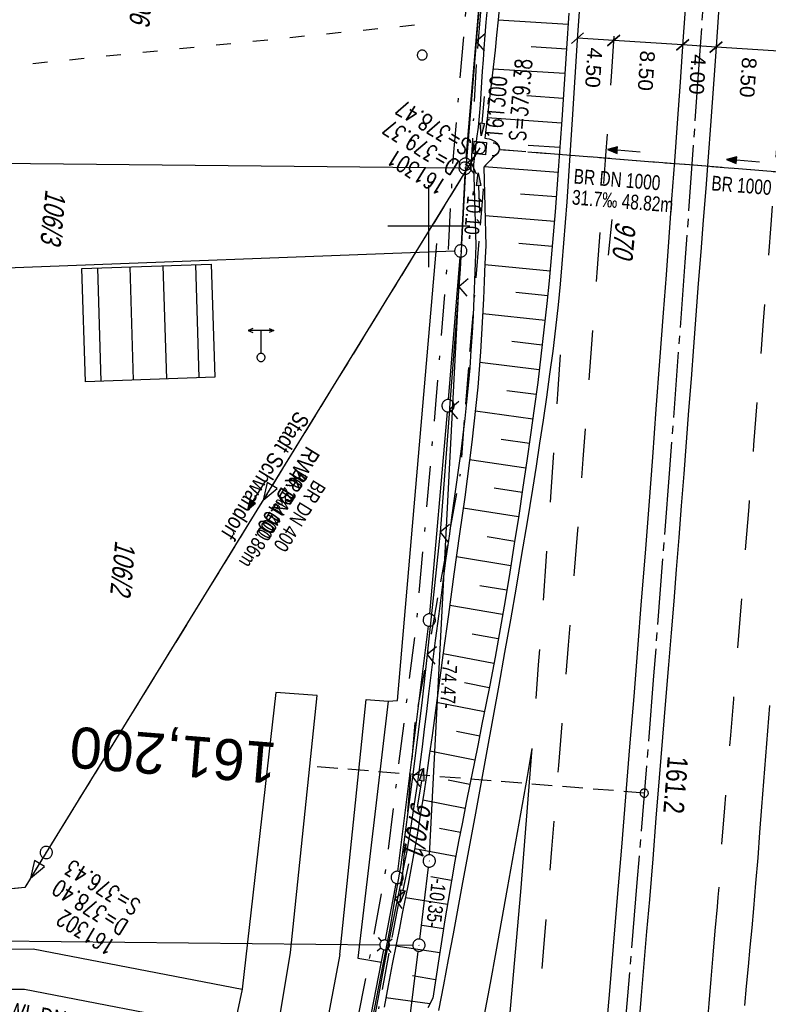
# Model space of a CAD drawing. Extents: x 510932 to 511602, y 463659 to 464636.
# Tile 61 of 81: x 511250 to 511341, y 464305 to 464425. Entities that reach past the tile are written whole.
import ezdxf
from ezdxf.enums import TextEntityAlignment as Align

# ---------------------------------------------------------------- set-up
doc = ezdxf.new("R2010")
doc.units = 0
doc.header["$LTSCALE"] = 10
doc.header["$MEASUREMENT"] = 0
for name, pattern in [('ACAD_ISO03W100', [30, 12, -18]), ('ACAD_ISO16W100', [73, 15, -6.5, 15, -6.5, 15, -7, 1, -7]), ('ACHSE', [5.5, 4, -0.5, 0.5, -0.5]), ('AUSGEZOGEN', [0]), ('LT00', [0]), ('LT02', [0.4, 0.2, -0.2]), ('LT08', [0.42, 0.2, -0.1, 0.02, -0.1]), ('LT12', [0.4, 0.3, -0.1]), ('LT17', [0.15, 0.1, -0.05]), ('STRICHLINIE2', [0.375, 0.25, -0.125])]:
    doc.linetypes.add(name, pattern=pattern)
doc.layers.get('0').update_dxf_attribs({"linetype": 'LT00'})
for name, color, linetype in [('--EK_FBR', 1, 'LT00'), ('--EK_Halt-Pfeil', 4, 'LT00'), ('--EK_Haltung', 7, 'STRICHLINIE2'), ('--EK_Haltung-Text', 140, 'LT00'), ('--EK_Schacht-Text', 5, 'LT00'), ('--EK_ST-93-1', 30, 'LT17'), ('--EL_DFK_AB_L', 21, 'LT00'), ('--EL_DFK_AB_P', 7, 'LT00'), ('--EL_Halt-Pfeil', 4, 'LT00'), ('--EL_Haltung', 182, 'STRICHLINIE2'), ('--EL_Haltung-Text', 182, 'LT00'), ('-AX-093', 35, 'ACHSE'), ('-ST-93-1', 250, 'LT00'), ('ABSTAND', 8, 'LT00'), ('ABWASSERLTG', 24, 'LT00'), ('ABWASSERLTG_FLIEßPF', 26, 'Continuous'), ('ABWASSERLTG_TEXT', 26, 'Continuous'), ('AS_TEXT_A', 152, 'Continuous'), ('BAB-KABEL', 220, 'ACAD_ISO16W100'), ('BEMAßUNG', 255, 'Continuous'), ('DFK_AB_FLNR', 7, 'Continuous'), ('DFK_AB_L', 21, 'LT00'), ('DFK_AB_P', 7, 'LT00'), ('DFK_BEB_SCHR', 254, 'LT00'), ('DFK_BEBAUUNG', 250, 'LT00'), ('DFK_FLUR_NR', 250, 'LT00'), ('DFK_GZPKT', 250, 'LT00'), ('DFK_KATASTER', 250, 'LT00'), ('DFK_TOPO-ANL', 252, 'LT00'), ('DFK_TOPO-SYM', 252, 'LT00'), ('DFK_VERMPKT', 252, 'LT00'), ('DL', 182, 'LT12'), ('DL_PFEIL', 201, 'LT00'), ('DL_TEXT', 182, 'LT00'), ('GEMEINDEGRENZE', 3, 'LT08'), ('PFEIL', 140, 'AUSGEZOGEN'), ('V104_AFBR_BAB', 250, 'LT00'), ('V104_BOESCH', 250, 'LT00'), ('V104_BOSCHUNG', 250, 'LT00'), ('V104_GRABEN', 250, 'LT00'), ('V104_KA_MULD', 182, 'LT00'), ('V104_KA_PRUF', 182, 'LT00'), ('V104_LD_MARK', 250, 'LT00'), ('V104_LG_MARK', 250, 'LT02'), ('V104_RASTER', 250, 'LT00'), ('V104_UK_DURCH', 182, 'LT00'), ('V104_ZAUN', 40, 'LT00'), ('WASSERLTG', 130, 'ACAD_ISO03W100'), ('WASSERLTG_TEXT', 130, 'Continuous')]:
    doc.layers.add(name, color=color, linetype=linetype)
doc.styles.add('Arial', font='ARIAL.TTF')
doc.styles.add('Beschrift', font='ARIAL.TTF')
doc.styles.add('Haltungsbeschriftung', font='ARIAL.TTF', dxfattribs={"width": 0.75})
doc.styles.add('schachtbeschriftung', font='romans.shx', dxfattribs={"width": 0.75, "height": 2})
doc.styles.get("Standard").update_dxf_attribs({"font": 'ARIAL.TTF'})
doc.styles.add('UNIR-O', font='unir_o.shx', dxfattribs={"height": 2.5})
doc.styles.add('Versorgungsltg', font='ARIAL.TTF', dxfattribs={"width": 0.8, "height": 2})

# ---------------------------------------------------------------- blocks, each defined once
blk = doc.blocks.new('SYMB7010')
at = {"color": 0, "linetype": 'ByBlock'}
for points in [[(-0.031408, 0.499213), (-0.093728, 0.49134), (-0.15457, 0.475719), (-0.212975, 0.452595), (-0.268021, 0.422333), (-0.31884, 0.385411), (-0.36463, 0.342411), (-0.40467, 0.29401), (-0.438329, 0.240973), (-0.465074, 0.184136), (-0.484486, 0.124395), (-0.496256, 0.062692), (-0.5002, 0)], [(-0.5002, 0), (-0.496256, -0.062692), (-0.484486, -0.124395), (-0.465075, -0.184136), (-0.438329, -0.240973), (-0.404671, -0.29401), (-0.36463, -0.342411), (-0.31884, -0.385411), (-0.268021, -0.422333), (-0.212975, -0.452595), (-0.154571, -0.475719), (-0.093728, -0.49134), (-0.031408, -0.499213), (0.031408, -0.499213)], [(0.5002, 0), (0.496256, 0.062692), (0.484485, 0.124395), (0.465074, 0.184136), (0.438329, 0.240973), (0.40467, 0.29401), (0.36463, 0.342411), (0.31884, 0.385411), (0.268021, 0.422333), (0.212975, 0.452595), (0.15457, 0.475719), (0.093728, 0.49134), (0.031408, 0.499213), (-0.031408, 0.499213)], [(0.031408, -0.499213), (0.093728, -0.491341), (0.15457, -0.475719), (0.212975, -0.452595), (0.268021, -0.422333), (0.31884, -0.385411), (0.36463, -0.342411), (0.404671, -0.294011), (0.438329, -0.240974), (0.465075, -0.184136), (0.484486, -0.124395), (0.496256, -0.062692), (0.500201, 0)]]:
    blk.add_lwpolyline(points, dxfattribs=at)
blk = doc.blocks.new('SYMB7030')
at = {"color": 0, "linetype": 'ByBlock'}
for p, q in [((-0.353695, 0.353695), (-0.697, 0.697)), ((0.353695, 0.353695), (0.697, 0.697)), ((-0.353695, -0.353695), (-0.697, -0.697)), ((0.353695, -0.353695), (0.697, -0.697))]:
    blk.add_line(p, q, dxfattribs=at)
for points in [[(-0.031408, 0.499213), (-0.093728, 0.49134), (-0.15457, 0.475719), (-0.212975, 0.452595), (-0.268021, 0.422333), (-0.31884, 0.385411), (-0.36463, 0.342411), (-0.40467, 0.29401), (-0.438329, 0.240973), (-0.465074, 0.184136), (-0.484486, 0.124395), (-0.496256, 0.062692), (-0.5002, 0)], [(-0.5002, 0), (-0.496256, -0.062692), (-0.484486, -0.124395), (-0.465074, -0.184136), (-0.438329, -0.240973), (-0.404671, -0.29401), (-0.36463, -0.342411), (-0.31884, -0.385411), (-0.268021, -0.422333), (-0.212975, -0.452595), (-0.15457, -0.475719), (-0.093728, -0.49134), (-0.031408, -0.499213), (0.031408, -0.499213), (0.093728, -0.49134), (0.15457, -0.475719), (0.212975, -0.452595), (0.268021, -0.422333), (0.31884, -0.385411), (0.36463, -0.342411), (0.404671, -0.29401), (0.438329, -0.240973), (0.465075, -0.184136), (0.484486, -0.124395), (0.496256, -0.062692), (0.500201, 0)], [(0.5002, 0), (0.496256, 0.062692), (0.484485, 0.124395), (0.465074, 0.184136), (0.438329, 0.240973), (0.40467, 0.29401), (0.36463, 0.34241), (0.31884, 0.385411), (0.268021, 0.422333), (0.212975, 0.452595), (0.15457, 0.475719), (0.093728, 0.49134), (0.031408, 0.499213), (-0.031408, 0.499213)]]:
    blk.add_lwpolyline(points, dxfattribs=at)
blk = doc.blocks.new('SYMB7309')
at = {"color": 0, "linetype": 'ByBlock'}
for p, q in [((1.558, 3.279999), (-1.558, 3.28)), ((0, 0.5002), (0, 3.28))]:
    blk.add_line(p, q, dxfattribs=at)
for points in [[(-0.984, 3.526), (-1.558, 3.28), (-0.984, 3.034)], [(0.984, 3.526), (1.558, 3.279999), (0.984, 3.034)], [(-0.031408, 0.499213), (-0.093728, 0.49134), (-0.15457, 0.475719), (-0.212975, 0.452595), (-0.268021, 0.422333), (-0.31884, 0.385411), (-0.36463, 0.342411), (-0.40467, 0.29401), (-0.438329, 0.240973), (-0.465074, 0.184136), (-0.484486, 0.124395), (-0.496256, 0.062692), (-0.5002, 0)], [(-0.5002, 0), (-0.496256, -0.062692), (-0.484486, -0.124395), (-0.465074, -0.184136), (-0.438329, -0.240973), (-0.404671, -0.29401), (-0.36463, -0.342411), (-0.31884, -0.385411), (-0.268021, -0.422333), (-0.212975, -0.452595), (-0.15457, -0.475719), (-0.093728, -0.49134), (-0.031408, -0.499213), (0.031408, -0.499213), (0.093728, -0.49134), (0.15457, -0.475719), (0.212975, -0.452595), (0.268021, -0.422333), (0.31884, -0.385411), (0.36463, -0.342411), (0.404671, -0.29401), (0.438329, -0.240973), (0.465075, -0.184136), (0.484486, -0.124395), (0.496256, -0.062692), (0.500201, 0)], [(0.5002, 0), (0.496256, 0.062692), (0.484485, 0.124395), (0.465074, 0.184136), (0.438329, 0.240973), (0.40467, 0.29401), (0.36463, 0.34241), (0.31884, 0.385411), (0.268021, 0.422333), (0.212975, 0.452595), (0.15457, 0.475719), (0.093728, 0.49134), (0.031408, 0.499213), (-0.031408, 0.499213)]]:
    blk.add_lwpolyline(points, dxfattribs=at)
blk = doc.blocks.new('SYMB0003')
at = {"color": 0, "linetype": 'ByBlock'}
for p, q in [((-0.015712, 0), (0.010166, 0.012015)), ((0, -0.021257), (-0.015712, 0)), ((0.010166, 0.012015), (0, -0.021257))]:
    blk.add_line(p, q, dxfattribs=at)
for points in [[(-0.031395, 0.499013), (-0.093691, 0.491144), (-0.154509, 0.475528), (-0.21289, 0.452414), (-0.267913, 0.422164), (-0.318712, 0.385257), (-0.364484, 0.342274), (-0.404509, 0.293893), (-0.438154, 0.240877), (-0.464888, 0.184062), (-0.484292, 0.124345), (-0.496058, 0.062667), (-0.5, 0)], [(-0.5, 0), (-0.496058, -0.062667), (-0.484292, -0.124345), (-0.464888, -0.184062), (-0.438154, -0.240877), (-0.404509, -0.293893), (-0.364485, -0.342274), (-0.318712, -0.385257), (-0.267914, -0.422164), (-0.21289, -0.452414), (-0.154509, -0.475529), (-0.093691, -0.491144), (-0.031395, -0.499014), (0.031395, -0.499014)], [(0.5, 0), (0.496057, 0.062667), (0.484292, 0.124345), (0.464888, 0.184062), (0.438153, 0.240877), (0.404509, 0.293893), (0.364484, 0.342274), (0.318712, 0.385257), (0.267913, 0.422164), (0.21289, 0.452414), (0.154509, 0.475528), (0.093691, 0.491144), (0.031395, 0.499013), (-0.031395, 0.499013)], [(0.031395, -0.499014), (0.093691, -0.491144), (0.154509, -0.475529), (0.21289, -0.452414), (0.267914, -0.422164), (0.318712, -0.385257), (0.364485, -0.342274), (0.404509, -0.293893), (0.438154, -0.240877), (0.464889, -0.184062), (0.484292, -0.124345), (0.496058, -0.062667), (0.5, 0)]]:
    blk.add_lwpolyline(points, dxfattribs=at)
blk = doc.blocks.new('ABWASSER-FLIEßPF')
at = {"layer": 'ABWASSERLTG_FLIEßPF'}
for p, q in [((0, 0), (-2.11, 0.7)), ((-2.11, 0.7), (-2.11, -0.7)), ((-2.11, -0.7), (0, 0))]:
    blk.add_line(p, q, dxfattribs=at)
blk = doc.blocks.new('Pfreil3')
at = {"layer": 'PFEIL'}
blk.add_hatch(color=256, dxfattribs=at).paths.add_polyline_path([(-1.55, 0.27), (-1.55, -0.27), (0, 0)])
for p, q in [((-1.55, 0), (-4.83, 0)), ((-1.55, -0.27), (-1.55, 0.27)), ((-1.55, 0.27), (0, 0)), ((0, 0), (-1.55, -0.27))]:
    blk.add_line(p, q, dxfattribs=at)
blk = doc.blocks.new('SYMB0024')
at = {"color": 0, "linetype": 'ByBlock'}
for p, q in [((-0.5, 0.5), (0, 0)), ((0, 0), (0.5, 0.5))]:
    blk.add_line(p, q, dxfattribs=at)
blk = doc.blocks.new('_Oblique')
at = {"color": 0, "linetype": 'ByBlock', "lineweight": -2}
blk.add_line((-0.5, -0.5), (0.5, 0.5), dxfattribs=at)
blk = doc.blocks.new('SYMB1107')
at = {"color": 0, "linetype": 'ByBlock'}
for points in [[(-0.2, 0), (-0.196157, 0.039018), (-0.184776, 0.076537), (-0.166294, 0.111114), (-0.141421, 0.141421), (-0.111114, 0.166294), (-0.076537, 0.184776), (-0.039018, 0.196157), (0, 0.2)], [(0, 0.2), (0.039018, 0.196157), (0.076537, 0.184776), (0.111114, 0.166294), (0.141421, 0.141421), (0.166294, 0.111114), (0.184776, 0.076537), (0.196157, 0.039018), (0.2, 0)]]:
    blk.add_lwpolyline(points, dxfattribs=at)
blk = doc.blocks.new('SYMB1210')
at = {"color": 0, "linetype": 'ByBlock'}
blk.add_line((0.018815, -0.179014), (0.055623, -0.17119), dxfattribs=at)
for points in [[(-0.2, -0.2), (-0.2, 0.2), (0.2, 0.2), (0.2, -0.2), (-0.2, -0.2)], [(0.018815, 0.179014), (-0.018815, 0.179014), (-0.055623, 0.17119), (-0.09, 0.155885), (-0.120444, 0.133766), (-0.145623, 0.105801), (-0.164438, 0.073213), (-0.176067, 0.037424), (-0.18, 0)], [(-0.18, 0), (-0.176067, -0.037424), (-0.164438, -0.073213), (-0.145623, -0.105801), (-0.120444, -0.133766), (-0.09, -0.155885), (-0.055623, -0.17119), (-0.018815, -0.179014), (0.018815, -0.179014)], [(0.18, 0), (0.176067, 0.037424), (0.164438, 0.073213), (0.145623, 0.105801), (0.120444, 0.133766), (0.09, 0.155885), (0.055623, 0.17119), (0.018815, 0.179014)], [(0.055623, -0.17119), (0.09, -0.155885), (0.120444, -0.133766), (0.145623, -0.105801), (0.164438, -0.073213), (0.176067, -0.037424), (0.18, 0)]]:
    blk.add_lwpolyline(points, dxfattribs=at)
blk = doc.blocks.new('SYMB0070')
at = {"color": 0, "linetype": 'ByBlock'}
for p, q in [((-0.5, 0), (0.2, 0)), ((0.5, 0), (0.2, 0.1)), ((0.2, 0.1), (0.2, 0)), ((0.468, 0), (0.21, 0.086)), ((0.21, 0.086), (0.21, -0.086)), ((0.21, -0.086), (0.468, 0)), ((0.22, -0.072), (0.437, 0)), ((0.23, -0.058), (0.405, 0)), ((0.24, -0.045), (0.374, 0)), ((0.342, 0), (0.25, 0.031)), ((0.25, 0.031), (0.25, -0.031)), ((0.25, -0.031), (0.342, 0)), ((0.26, -0.017), (0.31, 0)), ((0.27, -0.003), (0.279, 0))]:
    blk.add_line(p, q, dxfattribs=at)
for points in [[(0.2, 0), (0.2, -0.1), (0.5, 0)], [(0.437, 0), (0.22, 0.072), (0.22, -0.072)], [(0.405, 0), (0.23, 0.058), (0.23, -0.058)], [(0.374, 0), (0.24, 0.045), (0.24, -0.045)], [(0.31, 0), (0.26, 0.017), (0.26, -0.017)], [(0.279, 0), (0.27, 0.003), (0.27, -0.003)]]:
    blk.add_lwpolyline(points, dxfattribs=at)
blk = doc.blocks.new('SYMB2')
at = {"color": 0, "linetype": 'ByBlock', "flags": 128}
for points in [[(-0.031395, 0.499013), (-0.093691, 0.491144), (-0.154509, 0.475528), (-0.21289, 0.452414), (-0.267913, 0.422164), (-0.318712, 0.385257), (-0.364484, 0.342274), (-0.404509, 0.293893), (-0.438154, 0.240877), (-0.464888, 0.184062), (-0.484292, 0.124345), (-0.496058, 0.062667), (-0.5, 0)], [(-0.5, 0), (-0.496058, -0.062667), (-0.484292, -0.124345), (-0.464888, -0.184062), (-0.438154, -0.240877), (-0.404509, -0.293893), (-0.364485, -0.342274), (-0.318712, -0.385257), (-0.267914, -0.422164), (-0.21289, -0.452414), (-0.154509, -0.475529), (-0.093691, -0.491144), (-0.031395, -0.499014), (0.031395, -0.499014)], [(0.5, 0), (0.496057, 0.062667), (0.484292, 0.124345), (0.464888, 0.184062), (0.438153, 0.240877), (0.404509, 0.293893), (0.364484, 0.342274), (0.318712, 0.385257), (0.267913, 0.422164), (0.21289, 0.452414), (0.154509, 0.475528), (0.093691, 0.491144), (0.031395, 0.499013), (-0.031395, 0.499013)], [(0.031395, -0.499014), (0.093691, -0.491144), (0.154509, -0.475529), (0.21289, -0.452414), (0.267914, -0.422164), (0.318712, -0.385257), (0.364485, -0.342274), (0.404509, -0.293893), (0.438154, -0.240877), (0.464889, -0.184062), (0.484292, -0.124345), (0.496058, -0.062667), (0.5, 0)]]:
    blk.add_lwpolyline(points, dxfattribs=at)

msp = doc.modelspace()

# ---------------------------------------------------------------- linework, layer by layer
at = {"layer": '--EK_FBR'}
for points in [[(511318.49, 464428.45), (511318.15, 464423.31), (511317.82, 464418.17), (511317.49, 464413.02), (511317.33, 464410.51), (511317.17, 464407.99), (511317, 464405.47), (511316.83, 464402.96), (511316.65, 464400.44), (511316.45, 464397.93), (511316.24, 464395.42), (511316.01, 464392.91), (511315.76, 464390.4), (511315.45, 464387.58), (511315.11, 464384.77), (511314.74, 464381.96), (511314.36, 464379.15), (511313.95, 464376.35), (511313.52, 464373.55), (511313.09, 464370.74), (511312.64, 464367.94), (511311.99, 464363.96), (511311.32, 464359.97), (511310.64, 464355.99), (511309.95, 464352.01), (511309.25, 464348.04), (511308.54, 464344.06), (511307.09, 464336.03), (511305.63, 464328.01), (511304.13, 464319.99), (511303.55, 464316.86), (511302.96, 464313.74), (511302.37, 464310.61), (511301.78, 464307.49), (511301.2, 464304.36)], [(511335.54, 464429.11), (511334.96, 464420.7), (511334.35, 464412.29), (511334.06, 464408.43), (511333.77, 464404.57), (511333.47, 464400.71), (511333.17, 464396.86), (511332.87, 464393), (511332.57, 464389.14), (511332.28, 464385.27), (511331.99, 464381.4), (511331.69, 464377.53), (511331.4, 464373.66), (511331.1, 464369.79), (511330.8, 464365.92), (511330.49, 464362.04), (511330.18, 464358.16), (511329.87, 464354.29), (511329.55, 464350.41), (511329.23, 464346.53), (511328.92, 464342.65), (511328.52, 464337.71), (511328.11, 464332.76), (511327.71, 464327.82), (511327.31, 464322.88), (511326.9, 464317.93), (511326.57, 464314.02), (511326.24, 464310.1), (511325.9, 464306.19), (511325.57, 464302.27)], [(511331.33, 464427.58), (511330.99, 464422.57), (511330.65, 464417.55), (511330.29, 464412.54), (511329.96, 464407.92), (511329.62, 464403.29), (511329.28, 464398.67), (511328.94, 464394.05), (511328.59, 464389.42), (511328.15, 464383.56), (511327.71, 464377.69), (511327.27, 464371.83), (511326.82, 464365.96), (511326.37, 464360.14), (511325.91, 464354.31), (511325.45, 464348.49), (511324.99, 464342.67), (511324.49, 464336.54), (511324, 464330.42), (511323.5, 464324.3), (511322.99, 464318.17), (511322.5, 464312.24), (511321.99, 464306.31), (511321.48, 464300.38)]]:
    msp.add_lwpolyline(points, dxfattribs=at)
at = {"layer": '--EK_Haltung'}
for p, q in [((511355.71, 464405.54), (511308.54, 464409.32)), ((511305.84, 464408.89), (511253.74, 464324.28))]:
    msp.add_line(p, q, dxfattribs=at)
msp.add_lwpolyline([(511253.35, 464323.64), (511250.72, 464319.39), (511227.02, 464316.95)], dxfattribs=at)
at = {"layer": '--EK_ST-93-1', "ltscale": 2.5}
msp.add_line((511326.28, 464330.88), (511286.4, 464334.09), dxfattribs=at)
at = {"layer": '--EL_DFK_AB_L'}
for p, q in [((511308.43, 464454.56), (511304.51, 464408.29)), ((511304.39, 464406.32), (511303.94, 464397.73)), ((511300.1, 464323.36), (511303.86, 464396.23)), ((511298.89, 464313.08), (511299.97, 464321.87)), ((511293.95, 464272.69), (511298.71, 464311.59))]:
    msp.add_line(p, q, dxfattribs=at)
at = {"layer": '--EL_Haltung'}
for p, q in [((511355.71, 464405.54), (511308.54, 464409.32)), ((511355.71, 464405.54), (511308.54, 464409.32)), ((511305.84, 464408.89), (511253.74, 464324.28)), ((511305.84, 464408.89), (511253.74, 464324.28))]:
    msp.add_line(p, q, dxfattribs=at)
at = {"layer": '-AX-093', "ltscale": 0.2}
msp.add_lwpolyline([(511343.46, 464604.83), (511342.82, 464590.05), (511341.98, 464572.09), (511341.1, 464554.14), (511340.16, 464536.18), (511339.17, 464518.23), (511338.14, 464500.28), (511337.06, 464482.34), (511335.93, 464464.4), (511334.77, 464446.46), (511334.74, 464446.06), (511333.03, 464420.83), (511331.24, 464395.61), (511329.37, 464370.39), (511327.42, 464345.18), (511325.39, 464319.98), (511323.28, 464294.78)], dxfattribs=at)
at = {"layer": 'ABWASSERLTG'}
msp.add_lwpolyline([(511306.23, 464409.53), (511253.35, 464323.64), (511250.72, 464319.39), (511227.02, 464316.95), (511218.95, 464312.03), (511132.87, 464312.78)], dxfattribs=at)
at = {"layer": 'BAB-KABEL', "ltscale": 0.03, "flags": 128}
msp.add_lwpolyline([(511317.46, 464607.33), (511317.47, 464606.23), (511316.72, 464592.27), (511316.63, 464590.68), (511316.53, 464580.25), (511316.82, 464565.64), (511316.26, 464552.99), (511315.8, 464537.2), (511315.44, 464531.47), (511315.33, 464529.6), (511314.63, 464523.4), (511311.8, 464485.48), (511308.49, 464450.38), (511305.84, 464420.72), (511305.17, 464407.76), (511306.65, 464404.45), (511305, 464384.96), (511303.84, 464369.92), (511300.65, 464352.33), (511298.28, 464339.43), (511296.68, 464319.53), (511291.99, 464294.76), (511287.95, 464273.11), (511283.78, 464252.25), (511281.43, 464241.81), (511280.26, 464232.83), (511294.33, 464230.46), (511294.72, 464228.77), (511293.73, 464222.49), (511287.74, 464190.7), (511285.1, 464177.55), (511281.46, 464159.48), (511275.73, 464140.75), (511269.41, 464120.99), (511266.04, 464112.94), (511255.37, 464088.86), (511267.41, 464079.4), (511265.74, 464047.87), (511262.92, 464020.57), (511259.71, 463994.3), (511255.36, 463960.85), (511252.28, 463940.06), (511247.67, 463921.51), (511241.78, 463907.5), (511231.56, 463882.87), (511247.71, 463873.3), (511242.8, 463840.15), (511239.52, 463814.2), (511229, 463807.43), (511220.36, 463795.99), (511228.06, 463774.69), (511221.05, 463738.69), (511215.67, 463709.21), (511211.02, 463688.3)], dxfattribs=at)
at = {"layer": 'BEMAßUNG'}
for p, q in [((511322.55, 464422.64), (511318.13, 464422.93)), ((511330.96, 464422.09), (511322.55, 464422.64)), ((511335.04, 464421.82), (511330.96, 464422.09)), ((511343.29, 464421.28), (511335.04, 464421.82))]:
    msp.add_line(p, q, dxfattribs=at)
at = {"layer": 'DFK_AB_L'}
for p, q in [((511308.43, 464454.56), (511304.51, 464408.29)), ((511304.39, 464406.32), (511303.94, 464397.73)), ((511300.1, 464323.36), (511303.86, 464396.23)), ((511298.89, 464313.08), (511299.97, 464321.87)), ((511293.95, 464272.69), (511298.71, 464311.59))]:
    msp.add_line(p, q, dxfattribs=at)
at = {"layer": 'DFK_BEB_SCHR'}
for p, q in [((511259.59, 464394.89), (511260.02, 464381.1)), ((511264.01, 464381.24), (511263.58, 464395.02)), ((511267.58, 464395.16), (511268.01, 464381.39)), ((511272.01, 464381.53), (511271.58, 464395.29))]:
    msp.add_line(p, q, dxfattribs=at)
at = {"layer": 'DFK_BEBAUUNG'}
msp.add_lwpolyline([(511273.48, 464395.35), (511273.91, 464381.6), (511258.14, 464381.03), (511257.68, 464394.83), (511273.48, 464395.35)], dxfattribs=at)
at = {"layer": 'DFK_KATASTER'}
for p, q in [((511303.68, 464407.08), (511220.47, 464407.9)), ((511303.15, 464396.95), (511226.46, 464394.04)), ((511302.41, 464378.86), (511303.84, 464396.23)), ((511300.13, 464352.73), (511302.28, 464377.36)), ((511296.24, 464321.34), (511299.97, 464351.24)), ((511294.73, 464312.98), (511296.01, 464319.86)), ((511218.43, 464313.15), (511294.01, 464312.39)), ((511295.23, 464312.37), (511298.05, 464312.35)), ((511279.3, 464232.83), (511294.5, 464311.78))]:
    msp.add_line(p, q, dxfattribs=at)
at = {"layer": 'DFK_TOPO-ANL'}
for p, q in [((511296.17, 464342.19), (511301, 464397.87)), ((511281.33, 464343.15), (511277.24, 464306.97)), ((511286.38, 464342.8), (511281.33, 464343.15)), ((511283.14, 464311.45), (511286.38, 464342.8)), ((511289.16, 464311.19), (511292.36, 464342.29)), ((511295.03, 464342.09), (511291.35, 464310.78)), ((511292.36, 464342.29), (511295.03, 464342.09)), ((511295.03, 464342.09), (511296.17, 464342.19)), ((511238.28, 464311.85), (511251.74, 464311.88)), ((511251.74, 464311.88), (511277.24, 464306.97)), ((511289.16, 464311.19), (511260.78, 464160.82)), ((511280.97, 464298.39), (511283.14, 464311.45)), ((511291.35, 464310.78), (511294.22, 464310.29)), ((511250.7, 464306.96), (511238.22, 464306.89)), ((511276.18, 464302.03), (511250.7, 464306.96)), ((511277.24, 464306.97), (511276.18, 464302.03))]:
    msp.add_line(p, q, dxfattribs=at)
at = {"layer": 'DL'}
msp.add_line((511355.71, 464405.54), (511308.54, 464409.32), dxfattribs=at)
at = {"layer": 'GEMEINDEGRENZE', "ltscale": 2.5, "flags": 128}
msp.add_lwpolyline([(510955.42, 463956.46), (510984.64, 463964.4), (511022.61, 463976.05), (511115.76, 464006.07), (511125.12, 464006.19), (511127.97, 464006.23), (511141.82, 464068.67), (511147.25, 464110.79), (511145.83, 464126.18), (511140.36, 464140.31), (511125.9, 464157.17), (511130.2, 464162.43), (511147.67, 464187.98), (511163.3, 464175.91), (511220.32, 464139.48), (511221.5, 464133.77), (511224.29, 464132.83), (511228.08, 464132.21), (511231.99, 464131.84), (511235.83, 464131.65), (511239.61, 464132.1), (511243.39, 464132.87), (511247.05, 464134.05), (511250.59, 464135.66), (511254.01, 464137.45), (511257.11, 464139.69), (511260.04, 464142.21), (511262.73, 464144.97), (511265.04, 464148.03), (511267.09, 464151.32), (511268.83, 464154.73), (511269.66, 464157.28), (511264.51, 464158.57), (511276.94, 464224.28), (511277.67, 464232.3), (511293.15, 464312.66), (511294.67, 464320.83), (511298.57, 464352.14), (511300.86, 464378.24), (511302.4, 464397.08), (511302.93, 464407.14), (511302.95, 464407.63), (511307, 464455.44), (511309.13, 464480.69), (511312.44, 464550.53), (511314.02, 464582.96), (511327.22, 464590.54), (511358.91, 464589.09), (511362.89, 464579.07), (511451.19, 464578.85), (511502.17, 464571.93), (511508.94, 464570.82), (511599.85, 464555.96)], dxfattribs=at)
at = {"layer": 'V104_AFBR_BAB'}
for points in [[(511318.49, 464428.45), (511318.15, 464423.31), (511317.82, 464418.17), (511317.49, 464413.02), (511317.33, 464410.51), (511317.17, 464407.99), (511317, 464405.47), (511316.83, 464402.96), (511316.65, 464400.44), (511316.45, 464397.93), (511316.24, 464395.42), (511316.01, 464392.91), (511315.76, 464390.4), (511315.45, 464387.58), (511315.11, 464384.77), (511314.74, 464381.96), (511314.36, 464379.15), (511313.95, 464376.35), (511313.52, 464373.55), (511313.09, 464370.74), (511312.64, 464367.94), (511311.99, 464363.96), (511311.32, 464359.97), (511310.64, 464355.99), (511309.95, 464352.01), (511309.25, 464348.04), (511308.54, 464344.06), (511307.09, 464336.03), (511305.63, 464328.01), (511304.13, 464319.99), (511303.55, 464316.86), (511302.96, 464313.74), (511302.37, 464310.61), (511301.78, 464307.49), (511301.2, 464304.36)], [(511335.54, 464429.11), (511334.96, 464420.7), (511334.35, 464412.29), (511334.06, 464408.43), (511333.77, 464404.57), (511333.47, 464400.71), (511333.17, 464396.86), (511332.87, 464393), (511332.57, 464389.14), (511332.28, 464385.27), (511331.99, 464381.4), (511331.69, 464377.53), (511331.4, 464373.66), (511331.1, 464369.79), (511330.8, 464365.92), (511330.49, 464362.04), (511330.18, 464358.16), (511329.87, 464354.29), (511329.55, 464350.41), (511329.23, 464346.53), (511328.92, 464342.65), (511328.52, 464337.71), (511328.11, 464332.76), (511327.71, 464327.82), (511327.31, 464322.88), (511326.9, 464317.93), (511326.57, 464314.02), (511326.24, 464310.1), (511325.9, 464306.19), (511325.57, 464302.27)], [(511331.33, 464427.58), (511330.99, 464422.57), (511330.65, 464417.55), (511330.29, 464412.54), (511329.96, 464407.92), (511329.62, 464403.29), (511329.28, 464398.67), (511328.94, 464394.05), (511328.59, 464389.42), (511328.15, 464383.56), (511327.71, 464377.69), (511327.27, 464371.83), (511326.82, 464365.96), (511326.37, 464360.14), (511325.91, 464354.31), (511325.45, 464348.49), (511324.99, 464342.67), (511324.49, 464336.54), (511324, 464330.42), (511323.5, 464324.3), (511322.99, 464318.17), (511322.5, 464312.24), (511321.99, 464306.31), (511321.48, 464300.38)]]:
    msp.add_lwpolyline(points, dxfattribs=at)
at = {"layer": 'V104_BOESCH'}
msp.add_lwpolyline([(511317.09, 464425.97), (511316.81, 464421.64), (511316.52, 464417.31), (511316.23, 464412.98), (511316.03, 464410.18), (511315.84, 464407.37), (511315.63, 464404.56), (511315.41, 464401.76), (511315.19, 464398.96), (511314.94, 464396.15), (511314.68, 464393.35), (511314.4, 464390.55), (511314.05, 464387.35), (511313.68, 464384.15), (511313.28, 464380.95), (511312.86, 464377.75), (511312.42, 464374.56), (511311.96, 464371.37), (511311.49, 464368.18), (511310.97, 464364.72), (511310.43, 464361.26), (511309.87, 464357.81), (511309.3, 464354.36), (511308.7, 464350.92), (511308.08, 464347.47), (511307.43, 464344.04), (511306.97, 464341.65), (511306.49, 464339.27), (511306.01, 464336.89), (511305.53, 464334.5), (511305.05, 464332.12), (511304.57, 464329.74), (511304.1, 464327.36), (511303.64, 464324.97), (511303.19, 464322.58), (511302.76, 464320.19), (511302.36, 464317.81), (511301.97, 464315.43), (511301.59, 464313.05), (511301.22, 464310.66), (511300.87, 464308.27), (511300.51, 464305.88), (511299.87, 464304.69)], dxfattribs=at)
at = {"layer": 'V104_BOSCHUNG'}
for p, q in [((511317, 464424.57), (511308.45, 464425.11)), ((511316.8, 464421.58), (511312.48, 464421.85)), ((511316.6, 464418.59), (511307.82, 464419.14)), ((511316.4, 464415.58), (511311.94, 464415.87)), ((511316.2, 464412.57), (511307.12, 464413.2)), ((511315.99, 464409.57), (511312.14, 464409.85)), ((511315.78, 464406.56), (511306.76, 464407.23)), ((511315.55, 464403.56), (511311.18, 464403.9)), ((511315.32, 464400.55), (511306.86, 464401.24)), ((511315.06, 464397.53), (511311, 464397.89)), ((511314.79, 464394.52), (511306.85, 464395.27)), ((511314.5, 464391.5), (511310.61, 464391.9)), ((511314.18, 464388.49), (511306.58, 464389.32)), ((511313.84, 464385.48), (511310.12, 464385.92)), ((511313.47, 464382.48), (511306.21, 464383.38)), ((511313.09, 464379.48), (511309.53, 464379.94)), ((511312.69, 464376.48), (511305.68, 464377.45)), ((511312.27, 464373.5), (511308.81, 464373.99)), ((511311.84, 464370.51), (511304.98, 464371.52)), ((511311.39, 464367.53), (511307.99, 464368.04)), ((511310.94, 464364.55), (511304.19, 464365.6)), ((511310.48, 464361.57), (511307.13, 464362.11)), ((511310, 464358.6), (511303.37, 464359.68)), ((511309.51, 464355.62), (511306.23, 464356.17)), ((511309, 464352.65), (511302.55, 464353.76)), ((511308.48, 464349.67), (511305.31, 464350.24)), ((511307.93, 464346.7), (511301.75, 464347.86)), ((511307.37, 464343.73), (511304.36, 464344.32)), ((511306.79, 464340.78), (511300.95, 464341.93)), ((511306.21, 464337.84), (511303.37, 464338.39)), ((511305.61, 464334.89), (511300.13, 464335.98)), ((511305.01, 464331.95), (511302.36, 464332.48)), ((511304.42, 464329.01), (511299.26, 464330.03)), ((511303.85, 464326.08), (511301.32, 464326.57)), ((511303.3, 464323.15), (511298.28, 464324.08)), ((511302.77, 464320.23), (511300.25, 464320.66)), ((511302.27, 464317.29), (511297.15, 464318.13)), ((511301.79, 464314.35), (511299.18, 464314.76)), ((511301.34, 464311.4), (511295.97, 464312.21)), ((511300.84, 464308.13), (511298.03, 464308.59)), ((511300.13, 464305.18), (511294.77, 464305.91))]:
    msp.add_line(p, q, dxfattribs=at)
at = {"layer": 'V104_GRABEN'}
for points in [[(511293.49, 464304.01), (511293.9, 464306.22), (511294.32, 464308.43), (511294.74, 464310.64), (511295.17, 464312.84), (511295.53, 464314.65), (511295.9, 464316.45), (511296.26, 464318.25), (511296.62, 464320.05), (511296.97, 464321.86), (511297.31, 464323.66), (511297.68, 464325.8), (511298.02, 464327.94), (511298.34, 464330.09), (511298.65, 464332.23), (511298.94, 464334.38), (511299.22, 464336.53), (511299.49, 464338.68), (511299.76, 464340.84), (511300.02, 464342.99), (511300.43, 464346.24), (511300.83, 464349.5), (511301.25, 464352.75), (511301.67, 464356), (511302.1, 464359.25), (511302.55, 464362.5), (511302.83, 464364.5), (511303.11, 464366.51), (511303.4, 464368.52), (511303.67, 464370.53), (511303.94, 464372.54), (511304.2, 464374.55), (511304.44, 464376.56), (511304.66, 464378.57), (511304.85, 464380.58), (511305.03, 464382.71), (511305.19, 464384.84), (511305.32, 464386.98), (511305.44, 464389.11), (511305.54, 464391.25), (511305.62, 464393.38), (511305.71, 464395.52), (511305.78, 464397.66), (511305.48, 464407.52), (511305.88, 464410.69), (511306.05, 464412.05), (511306.18, 464413.42), (511306.3, 464414.79), (511306.4, 464416.16), (511306.49, 464417.54), (511306.57, 464418.91), (511306.66, 464420.28), (511306.75, 464421.65), (511306.87, 464423.27), (511307.01, 464424.88), (511307.15, 464426.49)], [(511308.62, 464426.98), (511308.45, 464425.14), (511308.27, 464423.29), (511308.09, 464421.45), (511306.84, 464410.74), (511307.09, 464410.7), (511307.35, 464410.65), (511307.6, 464410.58), (511307.85, 464410.46), (511308.08, 464410.31), (511308.29, 464410.11), (511308.46, 464409.89), (511308.57, 464409.66), (511308.61, 464409.43), (511308.55, 464409.18), (511308.41, 464408.94), (511308.22, 464408.71), (511307.99, 464408.49), (511307.75, 464408.28), (511307.47, 464408), (511307.21, 464407.73), (511306.97, 464407.47), (511306.73, 464407.2), (511306.94, 464397.58), (511306.85, 464395.43), (511306.76, 464393.27), (511306.67, 464391.12), (511306.56, 464388.97), (511306.44, 464386.82), (511306.3, 464384.67), (511306.14, 464382.52), (511305.97, 464380.37), (511305.75, 464378.13), (511305.51, 464375.9), (511305.25, 464373.66), (511304.97, 464371.43), (511304.68, 464369.2), (511304.38, 464366.96), (511304.07, 464364.73), (511303.76, 464362.5), (511303.07, 464357.57), (511302.4, 464352.64), (511301.73, 464347.7), (511301.06, 464342.77), (511300.73, 464340.34), (511300.4, 464337.9), (511300.06, 464335.47), (511299.71, 464333.04), (511299.35, 464330.61), (511298.97, 464328.19), (511298.57, 464325.77), (511298.15, 464323.35), (511297.82, 464321.56), (511297.47, 464319.77), (511297.12, 464317.98), (511296.77, 464316.2), (511296.41, 464314.41), (511296.06, 464312.63), (511295.55, 464310.02), (511295.05, 464307.41), (511294.56, 464304.79)]]:
    msp.add_lwpolyline(points, dxfattribs=at)
at = {"layer": 'V104_LD_MARK'}
for points in [[(511341.54, 464341.56), (511341.3, 464338.47), (511341.07, 464335.38), (511340.83, 464332.28), (511340.59, 464329.19), (511340.35, 464326.1), (511340.11, 464323), (511339.85, 464319.91), (511339.59, 464316.82), (511339.38, 464314.46), (511339.16, 464312.09), (511338.94, 464309.73), (511338.72, 464307.36), (511338.51, 464305)], [(511312.57, 464336.32), (511311.98, 464332.9), (511311.38, 464329.49), (511310.79, 464326.07), (511310.19, 464322.66), (511309.58, 464319.25), (511308.88, 464315.4), (511308.18, 464311.55), (511307.47, 464307.7), (511306.76, 464303.86), (511306.04, 464300.01), (511304, 464286.6)], [(511312.57, 464336.32), (511311.17, 464318.84), (511309.2, 464296.29), (511308.18, 464286.78)], [(511335.36, 464319.4), (511335.25, 464318.21), (511335.15, 464317.02), (511334.89, 464314.08), (511334.64, 464311.13), (511334.4, 464308.19), (511334.17, 464305.24), (511333.93, 464302.3)]]:
    msp.add_lwpolyline(points, dxfattribs=at)
at = {"layer": 'V104_LG_MARK', "ltscale": 3, "flags": 128}
for points in [[(511333.09, 464602.86), (511333, 464600.62), (511332.9, 464598.39), (511332.81, 464596.3), (511332.71, 464594.21), (511332.61, 464592.12), (511332.5, 464590.04), (511332.41, 464587.95), (511332.3, 464585.66), (511332.2, 464583.37), (511332.1, 464581.08), (511331.92, 464577.22), (511331.73, 464573.36), (511331.53, 464569.5), (511331.33, 464565.64), (511331.11, 464561.78), (511330.9, 464557.92), (511330.65, 464553.35), (511330.4, 464548.78), (511330.14, 464544.21), (511329.89, 464539.64), (511329.63, 464535.07), (511329.28, 464529.03), (511328.93, 464523), (511328.57, 464516.97), (511328.2, 464510.94), (511327.87, 464505.44), (511327.53, 464499.95), (511327.19, 464494.45), (511326.85, 464488.95), (511326.53, 464483.72), (511326.2, 464478.5), (511325.88, 464473.27), (511325.55, 464468.04), (511325.22, 464462.81), (511324.9, 464457.92), (511324.58, 464453.02), (511324.26, 464448.12), (511323.93, 464443.22), (511323.6, 464438.32), (511323.27, 464433.3), (511322.93, 464428.27), (511322.59, 464423.25), (511322.24, 464418.23), (511321.89, 464413.2), (511321.56, 464408.62), (511321.23, 464404.03), (511320.89, 464399.45), (511320.55, 464394.86), (511320.21, 464390.28), (511319.86, 464385.61), (511319.51, 464380.95), (511319.16, 464376.28), (511318.8, 464371.61), (511318.44, 464366.94), (511318.09, 464362.44), (511317.73, 464357.94), (511317.37, 464353.44), (511317, 464348.93), (511316.64, 464344.43), (511316.23, 464339.33), (511315.81, 464334.24), (511315.4, 464329.14), (511314.98, 464324.04), (511314.56, 464318.95), (511313.94, 464311.52), (511313.31, 464304.09), (511312.67, 464296.65), (511312.1, 464290.14), (511311.53, 464283.63), (511310.94, 464277.11), (511310.36, 464270.6), (511309.78, 464264.22), (511309.2, 464257.85), (511308.61, 464251.47), (511308.03, 464245.09), (511307.58, 464240.21), (511307.14, 464235.33), (511306.69, 464230.45), (511306.24, 464225.56), (511305.78, 464220.68), (511305.31, 464215.67), (511304.83, 464210.66), (511304.35, 464205.65), (511303.87, 464200.64), (511303.39, 464195.64), (511302.82, 464189.7), (511302.24, 464183.76), (511301.67, 464177.82), (511301.09, 464171.88), (511300.5, 464165.92), (511299.91, 464159.97), (511299.32, 464154.02), (511298.72, 464148.07), (511298.24, 464143.23), (511297.75, 464138.39), (511297.26, 464133.56), (511296.77, 464128.72), (511296.28, 464123.88), (511295.83, 464119.56), (511295.37, 464115.23), (511294.91, 464110.9), (511294.43, 464106.58), (511294.1, 464103.61), (511293.77, 464100.65), (511293.44, 464097.69), (511293.11, 464094.73), (511292.79, 464091.86), (511292.48, 464088.99), (511292.17, 464086.13), (511291.85, 464083.26), (511291.53, 464080.39), (511291.18, 464077.27), (511290.82, 464074.15), (511290.47, 464071.03), (511289.68, 464064.24), (511288.9, 464057.45), (511288.12, 464050.66), (511287.15, 464042.33), (511286.17, 464033.99), (511285.19, 464025.66), (511284.64, 464021.03), (511284.08, 464016.4), (511283.53, 464011.77)], [(511335.74, 464324.67), (511336.1, 464329.09), (511336.47, 464333.51), (511336.83, 464337.93), (511337.19, 464342.35), (511337.66, 464348.21), (511338.13, 464354.07), (511338.59, 464359.93), (511339.06, 464365.8), (511339.65, 464373.34), (511340.24, 464380.88), (511340.83, 464388.42), (511341.14, 464392.35), (511341.44, 464396.29), (511341.75, 464400.22), (511342.05, 464404.15), (511342.34, 464408.08), (511342.63, 464412.02), (511342.93, 464416.17), (511343.22, 464420.32), (511343.5, 464424.48), (511343.79, 464428.63), (511344.06, 464432.78), (511344.34, 464436.94), (511344.68, 464441.92), (511345.01, 464446.9), (511345.34, 464451.89), (511345.67, 464456.87), (511345.99, 464461.85), (511346.3, 464466.74), (511346.6, 464471.62), (511346.9, 464476.51), (511347.2, 464481.4), (511347.49, 464486.28), (511347.99, 464494.6), (511348.49, 464502.92), (511348.98, 464511.23)], [(511316.02, 464384.32), (511315.74, 464380.14), (511315.46, 464375.96), (511315.18, 464371.78), (511314.89, 464367.61), (511314.59, 464363.39), (511314.29, 464359.16), (511313.98, 464354.94), (511313.67, 464350.72), (511313.36, 464346.5), (511313.05, 464342.28)]]:
    msp.add_lwpolyline(points, dxfattribs=at)
at = {"layer": 'V104_RASTER'}
for p, q in [((511300, 464395), (511300, 464405)), ((511305, 464400), (511295, 464400))]:
    msp.add_line(p, q, dxfattribs=at)
at = {"layer": 'V104_ZAUN'}
msp.add_line((511301.38, 464362.69), (511299.79, 464347.77), dxfattribs=at)
for points in [[(511307.04, 464437.47), (511306.74, 464433.93), (511305.79, 464422.52)], [(511305.79, 464422.52), (511305.74, 464421.93), (511304.55, 464407.57)], [(511304.55, 464407.57), (511304.49, 464406.9), (511303.83, 464394.74), (511303.67, 464392.6)], [(511303.67, 464392.6), (511302.54, 464377.84), (511302.53, 464377.64)], [(511302.53, 464377.64), (511301.43, 464363.18), (511301.38, 464362.69)], [(511299.79, 464347.77), (511299.17, 464341.9), (511298, 464332.88)], [(511298, 464332.88), (511296.6, 464322.12), (511295.87, 464318.03)], [(511295.87, 464318.03), (511295.19, 464314.18), (511293.1, 464303.29)]]:
    msp.add_lwpolyline(points, dxfattribs=at)
at = {"layer": 'WASSERLTG', "ltscale": 0.015, "flags": 128}
msp.add_lwpolyline([(511215.88, 464416.23), (511298.81, 464424.59), (511289.4, 464551.6), (511288.1, 464563.72), (511232.85, 464549.55), (511171, 464507.68)], dxfattribs=at)

# ---------------------------------------------------------------- block references
at = {"layer": '--EK_Halt-Pfeil', "yscale": 4, "zscale": 4}
for p, xscale, rotation in [((511323.79, 464409.19), 3.999999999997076, 175.4174700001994), ((511278.94, 464367.11), 4.000000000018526, 238.3780100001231)]:
    msp.add_blockref('SYMB0070', p, dxfattribs=dict(at, xscale=xscale, rotation=rotation))
at = {"layer": '--EL_DFK_AB_P', "xscale": 1.500000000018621, "yscale": 1.5, "zscale": 1.5, "rotation": 264.7377099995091}
for p in [(511304.45, 464407.54), (511304.43, 464407.07), (511303.9, 464396.98), (511300.06, 464322.61), (511298.8, 464312.34)]:
    msp.add_blockref('SYMB0003', p, dxfattribs=at)
at = {"layer": '--EL_Halt-Pfeil', "yscale": 4, "zscale": 4}
for p, xscale, rotation in [((511323.79, 464409.19), 3.999999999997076, 175.4174700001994), ((511323.79, 464409.19), 3.999999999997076, 175.4174700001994), ((511278.94, 464367.11), 4.000000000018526, 238.3780100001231)]:
    msp.add_blockref('SYMB0070', p, dxfattribs=dict(at, xscale=xscale, rotation=rotation))
at = {"layer": '-ST-93-1', "rotation": 274.1956499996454}
msp.add_blockref('SYMB2', (511326.28, 464330.88), dxfattribs=at)
at = {"layer": 'ABWASSERLTG_FLIEßPF'}
for p, rotation in [((511279.79, 464366.59), 238.3788190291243), ((511251.42, 464320.52), 238.2962731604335)]:
    msp.add_blockref('ABWASSER-FLIEßPF', p, dxfattribs=dict(at, rotation=rotation))
at = {"layer": 'BEMAßUNG', "xscale": 1.4, "yscale": 1.4, "zscale": 1.4}
for p, rotation in [((511318.13, 464422.93), 176.2452073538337), ((511322.55, 464422.64), 176.2452073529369), ((511322.55, 464422.64), 356.2452073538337), ((511330.96, 464422.09), 176.2452073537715), ((511330.96, 464422.09), 356.2452073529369), ((511335.04, 464421.82), 176.24520735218), ((511335.04, 464421.82), 356.2452073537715)]:
    msp.add_blockref('_Oblique', p, dxfattribs=dict(at, rotation=rotation))
at = {"layer": 'DFK_AB_P', "xscale": 1.500000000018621, "yscale": 1.5, "zscale": 1.5, "rotation": 264.7377099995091}
for p in [(511304.45, 464407.54), (511304.43, 464407.07), (511303.9, 464396.98), (511300.06, 464322.61), (511298.8, 464312.34)]:
    msp.add_blockref('SYMB0003', p, dxfattribs=at)
at = {"layer": 'DFK_GZPKT'}
for name, p, xscale, yscale, zscale, rotation in [('SYMB7010', (511302.35, 464378.11), 1.500000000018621, 1.5, 1.5, 264.7377099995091), ('SYMB7010', (511300.06, 464351.98), 1.500000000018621, 1.5, 1.5, 264.7377099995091), ('SYMB7010', (511296.15, 464320.6), 1.500000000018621, 1.5, 1.5, 264.7377099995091), ('SYMB7030', (511294.62, 464312.38), 1.200000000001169, 1.200000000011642, 1.2, 264.7377100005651)]:
    msp.add_blockref(name, p, dxfattribs=dict(at, xscale=xscale, yscale=yscale, zscale=zscale, rotation=rotation))
at = {"layer": 'DFK_TOPO-SYM', "rotation": 0.001159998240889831}
msp.add_blockref('SYMB7309', (511279.54, 464383.99), dxfattribs=at)
at = {"layer": 'DFK_VERMPKT', "xscale": 1.200000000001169, "yscale": 1.200000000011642, "zscale": 1.2, "rotation": 264.7377100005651}
msp.add_blockref('SYMB7010', (511299.2, 464420.86), dxfattribs=at)
at = {"layer": 'DL_PFEIL', "xscale": 3.999999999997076, "yscale": 4, "zscale": 4, "rotation": 175.4174700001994}
msp.add_blockref('SYMB0070', (511338.32, 464407.97), dxfattribs=at)
at = {"layer": 'PFEIL'}
for p, rotation in [((511306.39, 464411.01), 265.0856254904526), ((511306.02, 464406.48), 92.20008348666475), ((511299.36, 464333.92), 80.9460921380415), ((511296.53, 464317.53, -383.64), 257.5990348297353)]:
    msp.add_blockref('Pfreil3', p, dxfattribs=dict(at, rotation=rotation))
at = {"layer": 'V104_KA_MULD', "xscale": 3.79999999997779, "yscale": 3.799999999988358, "zscale": 3.8, "rotation": 264.4992000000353}
msp.add_blockref('SYMB1210', (511306.23, 464409.53), dxfattribs=at)
at = {"layer": 'V104_KA_PRUF', "xscale": 1.499999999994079, "yscale": 1.5, "zscale": 1.5, "rotation": 264.4991999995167}
msp.add_blockref('SYMB0003', (511253.35, 464323.64), dxfattribs=at)
at = {"layer": 'V104_UK_DURCH', "xscale": 4.000000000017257, "yscale": 4, "zscale": 4, "rotation": 264.4992000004}
msp.add_blockref('SYMB1107', (511307.79, 464409.38), dxfattribs=at)
at = {"layer": 'V104_ZAUN', "yscale": 2.099999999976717, "zscale": 2.1}
for p, xscale, rotation in [((511305.79, 464422.52), 2.100000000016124, 265.2685500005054), ((511304.55, 464407.57), 2.099999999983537, 265.2510800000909), ((511303.67, 464392.6), 2.10000000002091, 265.6288100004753), ((511302.53, 464377.64), 2.099999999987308, 265.6602799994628), ((511301.38, 464362.69), 2.100000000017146, 263.9466500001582), ((511299.79, 464347.77), 2.100000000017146, 263.9466500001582), ((511298, 464332.88), 2.100000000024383, 262.575489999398), ((511295.87, 464318.03), 2.099999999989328, 259.9867700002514)]:
    msp.add_blockref('SYMB0024', p, dxfattribs=dict(at, xscale=xscale, rotation=rotation))

# ---------------------------------------------------------------- texts
at = {"layer": '--EK_Haltung-Text', "style": 'Haltungsbeschriftung', "width": 0.75}
for s, rotation, p in [('BR DN 1000', -4.5825, (511317.62, 464405.21)), ('31.7‰ 48.82m', -4.5825, (511317.41, 464402.65)), ('20.2‰ 100.86m', -121.622, (511283.81, 464370.51)), ('BR DN 400', -121.622, (511285.99, 464369.17))]:
    msp.add_text(s, height=1.8, rotation=rotation, dxfattribs=at).set_placement(p)
at = {"layer": '--EK_Schacht-Text', "style": 'schachtbeschriftung', "width": 0.75}
for s, rotation, p in [('S=379.38', 85.4244, (511311.79, 464410.32)), ('161300', 85.4244, (511308.92, 464410.55)), ('S=378.47', -211.622, (511305.36, 464410.29)), ('D=379.37', -211.622, (511303.85, 464407.83)), ('161301', -211.622, (511302.34, 464405.38)), ('S=376.43', -211.622, (511265.02, 464317.61)), ('D=378.40', -211.622, (511263.51, 464315.16)), ('161302', -211.622, (511262, 464312.7))]:
    msp.add_text(s, height=2, rotation=rotation, dxfattribs=at).set_placement(p)
at = {"layer": '--EK_ST-93-1', "style": 'Beschrift'}
msp.add_text('161,200', height=5, rotation=-184.6153, dxfattribs=at).set_placement((511281.42, 464334.49), align=Align.MIDDLE_LEFT)
at = {"layer": '--EL_Haltung-Text', "style": 'Haltungsbeschriftung', "width": 0.75}
for s, rotation, p in [('BR DN 1000', -4.5825, (511317.62, 464405.21)), ('BR DN 400', -121.622, (511283.81, 464370.51))]:
    msp.add_text(s, height=1.8, rotation=rotation, dxfattribs=at).set_placement(p)
at = {"layer": '-ST-93-1', "style": 'Beschrift', "width": 0.8}
msp.add_text('  161.2', height=2.5, rotation=-94.6141, dxfattribs=at).set_placement((511329.28, 464337))
at = {"layer": 'ABSTAND', "width": 0.75}
for s, rotation, p in [(' -10.10-', -94.8357, (511304.81, 464404.89)), (' -74.47-', -92.9572, (511301.73, 464347.7)), (' -10.35-', -96.9936, (511300.45, 464321.08))]:
    msp.add_text(s, height=1.8, rotation=rotation, dxfattribs=at).set_placement(p)
at = {"layer": 'ABWASSERLTG_TEXT', "insert": (511281.47, 464368.69), "char_height": 2, "attachment_point": 5, "rotation": 238.3011, "style": 'Versorgungsltg'}
msp.add_mtext('RWK B 400\\PStadt Schwandorf', dxfattribs=at)
at = {"layer": 'AS_TEXT_A', "insert": (511253.4, 464023.65), "char_height": 7, "attachment_point": 1, "rotation": 264.4992, "style": 'UNIR-O'}
msp.add_mtext('\\pi-56.47;AS 33 Schwandorf-Mitte', dxfattribs=at)
at = {"layer": 'BEMAßUNG', "char_height": 1.8, "attachment_point": 5, "rotation": 266.2452, "style": 'Arial'}
for s, insert in [('\\A1;4.50', (511320.11, 464419.32)), ('\\A1;8.50', (511326.53, 464418.94)), ('\\A1;4.00', (511332.77, 464418.49)), ('\\A1;8.50', (511338.94, 464418.13))]:
    msp.add_mtext(s, dxfattribs=dict(at, insert=insert))
at = {"layer": 'DFK_AB_FLNR', "oblique": 13.754, "width": 0.75}
msp.add_text('%%U970', height=2.5, rotation=264.4992, dxfattribs=at).set_placement((511322.8, 464400.65))
at = {"layer": 'DFK_FLUR_NR', "oblique": 13.754, "width": 0.75}
for s, rotation, p in [('106', 264.4992, (511263.89, 464429.21)), ('106/3', 264.4992, (511253.27, 464404.54)), ('106/2', 264.4992, (511261.77, 464361.74)), ('970/1', 261.1965, (511297.88, 464330.02))]:
    msp.add_text(s, height=2.5, rotation=rotation, dxfattribs=at).set_placement(p)
at = {"layer": 'DL_TEXT', "style": 'Haltungsbeschriftung', "width": 0.75}
msp.add_text('BR 1000', height=1.8, rotation=-4.5825, dxfattribs=at).set_placement((511334.41, 464404.37))
at = {"layer": 'WASSERLTG_TEXT', "insert": (511256.21, 464298.78), "char_height": 2, "attachment_point": 8, "rotation": 350.4583, "style": 'Versorgungsltg'}
msp.add_mtext('WL DN 100 PVC\\PStadt Schwandorf', dxfattribs=at)

doc.saveas('drawing.dxf')
